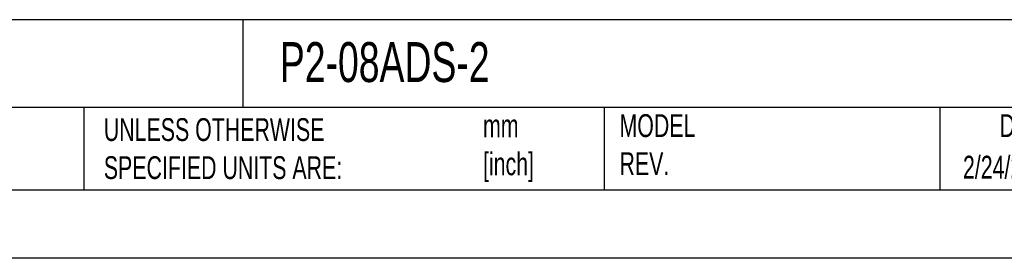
# Model space of a CAD drawing. Header units: millimetres. Extents: x 0 to 559, y 0 to 432.
# Tile 11 of 25: x 270 to 453, y 0 to 44. Entities that reach past the tile are written whole.
import ezdxf

# ---------------------------------------------------------------- set-up
doc = ezdxf.new("R2010")
doc.units = ezdxf.units.MM
doc.header["$LTSCALE"] = 2
doc.linetypes.add('CENTERX2', pattern=[20.32, 12.7, -2.54, 2.54, -2.54])
doc.layers.add('TEXT', color=140, linetype='Continuous', lineweight=25)
doc.styles.add('SLDTEXTSTYLE0', font='TXT', dxfattribs={"width": 0.7})

msp = doc.modelspace()

# ---------------------------------------------------------------- linework, layer by layer
at = {"color": 7, "linetype": 'Continuous'}
msp.add_line((558.8, 0.01), (0, 0.01), dxfattribs=at)
at = {"layer": 'TEXT'}
for p, q in [((546.1, 44.25), (12.7, 44.25)), ((311.52, 44.25), (311.52, 27.94)), ((546.1, 27.94), (12.7, 27.94)), ((282, 27.94), (282, 12.7)), ((378.6, 27.94), (378.6, 12.7)), ((440.93, 27.94), (440.93, 12.7)), ((12.7, 12.7), (546.1, 12.7))]:
    msp.add_line(p, q, dxfattribs=at)

# ---------------------------------------------------------------- texts
at = {"layer": 'TEXT', "linetype": 'CENTERX2', "lineweight": 18, "style": 'SLDTEXTSTYLE0'}
for s, insert, char_height, attachment_point in [('PRODUCTIVITY2000 ANALOG INPUT MODULE, 8-CHANNEL', (15.93, 40.1), 7.4083, 1), ('P2-08ADS-2', (318.42, 40.1), 7.408, 1), ('UNLESS OTHERWISE ^JSPECIFIED UNITS ARE:', (285.74, 25.99), 4.2333, 1), ('mm^J[inch]', (356.13, 26.7), 4.233, 1), ('MODEL ^JREV.', (381.47, 26.73), 4.2333, 1), ('DRAWING DATE', (467.45, 26.73), 4.2333, 2), ('2/24/2026', (445.23, 19.02), 4.233, 1)]:
    msp.add_mtext(s, dxfattribs=dict(at, insert=insert, char_height=char_height, attachment_point=attachment_point))

doc.saveas('drawing.dxf')
